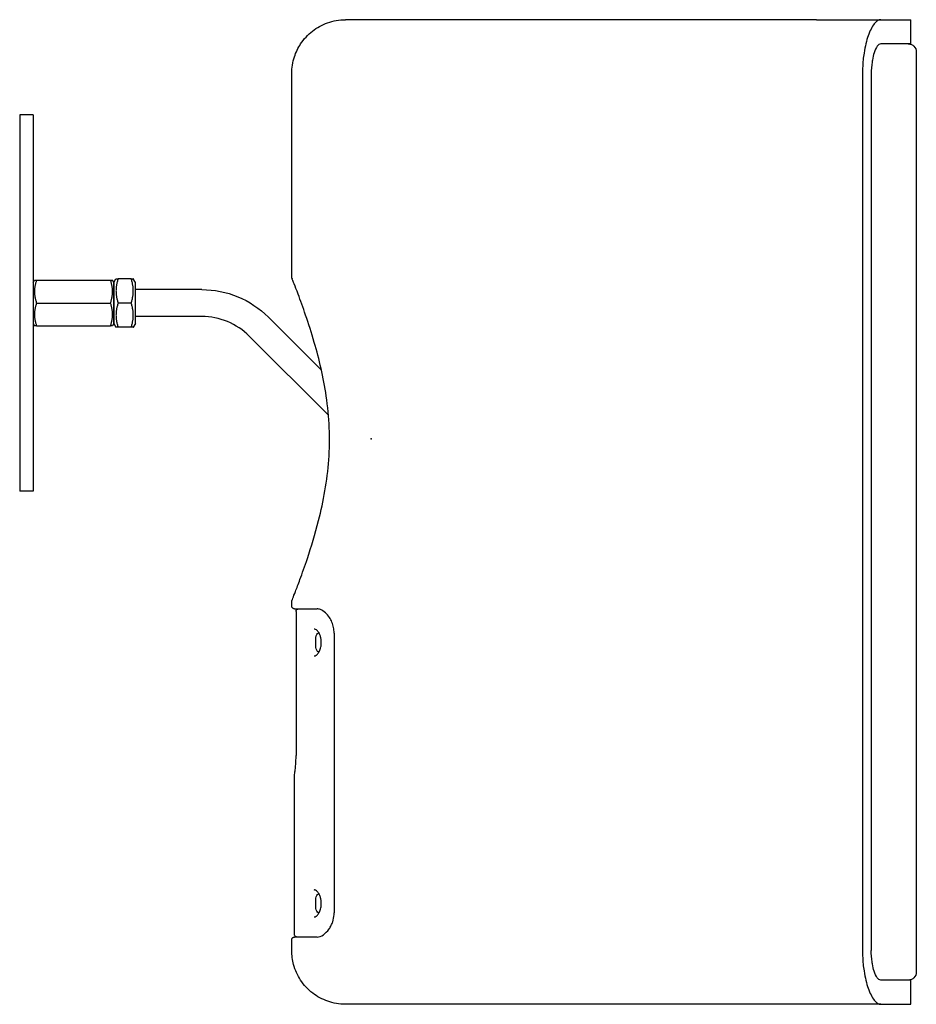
# Model space of a CAD drawing. Extents: x 744 to 2048, y 1140 to 2782.
# Tile 8 of 8: x 1664 to 1998, y 2249 to 2615. Entities that reach past the tile are written whole.
import ezdxf

# ---------------------------------------------------------------- set-up
doc = ezdxf.new("R2010")
doc.units = 0
doc.layers.add('KF_SONA_6_FRONT', color=7, linetype='CONTINUOUS')
doc.layers.add('KF_SONA_6_SIDE_1', color=7, linetype='CONTINUOUS')

# ---------------------------------------------------------------- blocks, each defined once
blk = doc.blocks.new('KF_SONA_6_SIDE_1')
at = {"layer": 'KF_SONA_6_SIDE_1', "ltscale": 1.31579}
for p, q in [((165.49, 155.85), (189.36, 155.85)), ((189.36, 155.85), (200.59, 155.85)), ((200.59, 146.85), (200.59, 155.85)), ((200.59, 146.85), (189.36, 146.85)), ((202.59, 143.85), (202.59, -184.51)), ((-29.51, 60.12), (-29.51, 135.85)), ((182.59, 135.85), (182.59, -190.15)), ((185.85, 135.85), (185.85, -190.15)), ((-125.61, 120.53), (-130.61, 120.53)), ((-130.61, 120.53), (-130.61, -19.47)), ((-125.61, 120.53), (-125.61, -19.47)), ((-125.61, 58.18), (-125.11, 59.03)), ((-124.36, 59.03), (-96.86, 59.03)), ((-95.61, 58.18), (-96.1, 59.03)), ((-95.61, 58.18), (-94.83, 59.53)), ((-89.19, 59.53), (-94.02, 59.53)), ((-87.61, 58.18), (-88.38, 59.53)), ((-95.61, 58.18), (-95.61, 42.88)), ((-95.61, 42.88), (-95.61, 58.18)), ((-87.61, 42.88), (-87.61, 58.18)), ((-62.96, 55.53), (-87.61, 55.53)), ((-124.36, 50.53), (-96.86, 50.53)), ((-89.19, 50.53), (-94.02, 50.53)), ((-62.96, 45.53), (-87.61, 45.53)), ((-18.46, 25.53), (-38.21, 45.28)), ((-125.61, 42.88), (-125.11, 42.03)), ((-124.36, 42.03), (-96.86, 42.03)), ((-95.61, 42.88), (-96.1, 42.03)), ((-95.61, 42.88), (-94.83, 41.53)), ((-89.19, 41.53), (-94.02, 41.53)), ((-87.61, 42.88), (-88.38, 41.53)), ((-15.86, 8.79), (-45.28, 38.21)), ((-125.61, -19.47), (-130.61, -19.47)), ((-29.51, -62.15), (-29.51, -60.42)), ((-27.92, -64.15), (-27.92, -117.65)), ((-13.77, -72.15), (-13.77, -176.15)), ((-20.51, -77.55), (-20.51, -73.75)), ((-27.92, -117.65), (-27.92, -117.65)), ((-28.5, -184.15), (-28.51, -125.16)), ((-20.51, -174.55), (-20.51, -170.75)), ((-29.51, -190.15), (-29.51, -186.15)), ((202.59, -183.44), (202.59, -198.15)), ((200.59, -201.15), (189.36, -201.15)), ((200.59, -210.15), (200.59, -201.15)), ((189.36, -210.15), (165.49, -210.15)), ((189.36, -210.15), (200.59, -210.15))]:
    blk.add_line(p, q, dxfattribs=at)
at = {"layer": 'KF_SONA_6_SIDE_1', "ltscale": 1.31579, "extrusion": (0, 0, -1)}
for centre, radius, start, end in [((-199.59, 143.85), 3, 90, 180), ((62.96, 20.53), 35, 90, 135), ((26.92, -64.15), 1, 0, 90), ((18.61, -73.75), 1.9, 0, 63.8284), ((18.61, -73.75), 1.9, 71.726, 71.7359), ((18.61, -77.55), 1.9, 296.1528, 0), ((18.61, -170.75), 1.9, 0, 63.8391), ((18.61, -170.75), 1.9, 71.7443, 71.7493), ((18.61, -174.55), 1.9, 296.1545, 0), ((-199.59, -198.15), 3, 180, 270)]:
    blk.add_arc(centre, radius, start, end, dxfattribs=at)
at = {"layer": 'KF_SONA_6_SIDE_1', "ltscale": 1.31579}
blk.add_arc((-62.96, 20.53), 25, 45, 90, dxfattribs=at)
for points, knots in [([(-26.21, 146.85), (-25.02, 148.65), (-23.51, 150.28), (-20.14, 152.92), (-18.22, 153.97), (-15.16, 155.06), (-14.07, 155.35), (-11.82, 155.74), (-10.66, 155.85), (-9.51, 155.85)], [0, 0, 0, 0, 0.647884, 0.647884, 1.286108, 1.286108, 1.622927, 1.622927, 1.969681, 1.969681, 1.969681, 1.969681]), ([(165.49, 155.85), (151.66, 155.85), (123.98, 155.85), (89.16, 155.85), (53.8, 155.85), (27.7, 155.85), (9.05, 155.85), (-0.95, 155.85), (-6.99, 155.85), (-9.18, 155.85), (-9.51, 155.85), (-9.51, 155.85)], [-1.570796, -1.570796, -1.570796, -1.570796, -1.346397, -1.121997, -0.972398, -0.673198, -0.523599, -0.373999, -0.224399, -0.0748, 0.000165, 0.000165, 0.000165, 0.000165]), ([(189.36, 155.85), (188.99, 155.85), (188.59, 155.72), (187.77, 155.21), (187.36, 154.81), (186.54, 153.77), (186.14, 153.12), (185.38, 151.61), (185.02, 150.76), (184.4, 148.97), (184.1, 147.99), (183.58, 145.84), (183.35, 144.67), (183.03, 142.61), (182.92, 141.73), (182.83, 140.85)], [-3.095727, -3.095727, -3.095727, -3.095727, -2.698265, -2.698265, -2.300802, -2.300802, -1.90334, -1.90334, -1.505878, -1.505878, -1.129408, -1.129408, -0.752939, -0.752939, -0.490891, -0.490891, -0.490891, -0.490891]), ([(-29.51, 135.85), (-29.51, 137.95), (-29.16, 140.08), (-27.96, 143.75), (-27.18, 145.37), (-26.21, 146.85)], [0, 0, 0, 0, 0.630665, 0.630665, 1.160316, 1.160316, 1.160316, 1.160316]), ([(189.36, 146.85), (188.95, 146.85), (188.5, 146.57), (187.64, 145.42), (187.24, 144.56), (186.66, 142.79), (186.44, 141.87), (186.26, 140.85)], [-1.698134, -1.698134, -1.698134, -1.698134, -1.262836, -1.262836, -0.827537, -0.827537, -0.499179, -0.499179, -0.499179, -0.499179]), ([(182.83, 140.85), (182.79, 140.46), (182.76, 140.07), (182.64, 138.4), (182.59, 137.1), (182.59, 135.85)], [-6.651329, -6.651329, -6.651329, -6.651329, -6.536908, -6.536908, -6.1604385, -6.1604385, -6.1604385, -6.1604385]), ([(186.26, 140.85), (186.22, 140.58), (186.17, 140.31), (185.95, 138.69), (185.85, 137.23), (185.85, 135.85)], [-0.4991794, -0.4991794, -0.4991794, -0.4991794, -0.4137687, -0.4137687, 0, 0, 0, 0]), ([(-29.51, -60.42), (-29.51, -60.31), (-29.49, -60.2), (-29.45, -60.1), (-29.45, -60.09), (-29.45, -60.08), (-29.44, -60.08), (-29.44, -60.07), (-29.44, -60.07), (-29.44, -60.06), (-29.44, -60.06), (-29.44, -60.06), (-29.44, -60.06), (-29.44, -60.06), (-29.44, -60.05), (-29.44, -60.05), (-29.44, -60.05), (-29.43, -60.05), (-29.43, -60.05), (-29.43, -60.05), (-29.43, -60.05), (-29.43, -60.05), (-29.43, -60.05), (-29.42, -60.03), (-29.41, -60), (-29.34, -59.82), (-29.24, -59.56), (-28.86, -58.6), (-28.53, -57.74), (-27.65, -55.47), (-27.07, -53.94), (-25.59, -49.92), (-24.65, -47.27), (-22.25, -40.1), (-20.79, -35.31), (-17.72, -23.21), (-16.3, -15.52), (-15.18, 0.11), (-15.55, 8.25), (-17.69, 22.88), (-19.31, 29.64), (-22.15, 39.44), (-23.26, 42.86), (-25.32, 48.86), (-26.29, 51.53), (-27.7, 55.29), (-28.22, 56.63), (-28.87, 58.31), (-29.07, 58.83), (-29.28, 59.37), (-29.34, 59.51), (-29.4, 59.65), (-29.41, 59.69), (-29.43, 59.72), (-29.43, 59.73), (-29.43, 59.74), (-29.43, 59.74), (-29.43, 59.75), (-29.43, 59.75), (-29.44, 59.75), (-29.44, 59.75), (-29.44, 59.75), (-29.44, 59.75), (-29.44, 59.75), (-29.44, 59.75), (-29.44, 59.75), (-29.44, 59.75), (-29.44, 59.75), (-29.44, 59.75), (-29.44, 59.75), (-29.44, 59.76), (-29.44, 59.76), (-29.44, 59.76), (-29.44, 59.76), (-29.44, 59.77), (-29.45, 59.78), (-29.45, 59.78), (-29.46, 59.8), (-29.46, 59.82), (-29.48, 59.88), (-29.49, 59.93), (-29.5, 60.02), (-29.51, 60.07), (-29.51, 60.12)], [0, 0, 0, 0, 0.032274, 0.032274, 0.034197, 0.034197, 0.03564, 0.03564, 0.036565, 0.036565, 0.036967, 0.036967, 0.037369, 0.037369, 0.039014, 0.039014, 0.040607, 0.040607, 0.045386, 0.045386, 0.059719, 0.059719, 0.10272, 0.10272, 0.231799, 0.231799, 0.62095, 0.62095, 1.219256, 1.219256, 1.963227, 1.963227, 3.007454, 3.007454, 4.650419, 4.650419, 6.998346, 6.998346, 9.370701, 9.370701, 11.515578, 11.515578, 12.737602, 12.737602, 13.828639, 13.828639, 14.551913, 14.551913, 15.008709, 15.008709, 15.244187, 15.244187, 15.361318, 15.361318, 15.418894, 15.418894, 15.447098, 15.447098, 15.460912, 15.460912, 15.467736, 15.467736, 15.470296, 15.470296, 15.472218, 15.472218, 15.472683, 15.472683, 15.473084, 15.473084, 15.473486, 15.473486, 15.473888, 15.473888, 15.47552, 15.47552, 15.477113, 15.477113, 15.481893, 15.481893, 15.496263, 15.496263, 15.510443, 15.510443, 15.510443, 15.510443]), ([(-28.5, -63.15), (-28.54, -63.15), (-28.57, -63.15), (-28.65, -63.14), (-28.68, -63.14), (-28.82, -63.11), (-28.92, -63.07), (-29.1, -62.96), (-29.18, -62.89), (-29.32, -62.73), (-29.38, -62.64), (-29.47, -62.42), (-29.5, -62.29), (-29.5, -62.15)], [0, 0, 0, 0, 0.0108081, 0.0108081, 0.0214856, 0.0214856, 0.0531077, 0.0531077, 0.0847625, 0.0847625, 0.1164167, 0.1164167, 0.1562886, 0.1562886, 0.1562886, 0.1562886]), ([(-28.5, -63.15), (-28.5, -63.15), (-28.32, -63.15), (-27.09, -63.15), (-24.24, -63.15), (-21.59, -63.15), (-20.12, -63.15)], [2.945828, 2.945828, 2.945828, 2.945828, 3.364213, 4.205266, 5.046319, 5.887372, 5.887372, 5.887372, 5.887372]), ([(-13.77, -72.15), (-13.77, -71.45), (-13.84, -70.74), (-14.11, -69.4), (-14.31, -68.75), (-14.83, -67.47), (-15.17, -66.86), (-15.98, -65.63), (-16.48, -65.06), (-17.61, -64.05), (-18.24, -63.66), (-19.29, -63.24), (-19.73, -63.15), (-20.12, -63.15)], [0, 0, 0, 0, 0.210284, 0.210284, 0.424904, 0.424904, 0.669788, 0.669788, 0.978475, 0.978475, 1.349863, 1.349863, 1.639682, 1.639682, 1.639682, 1.639682]), ([(-21.12, -80.65), (-20.96, -80.65), (-20.74, -80.59), (-20.32, -80.31), (-20.15, -80.17), (-19.73, -79.72), (-19.46, -79.33), (-19.01, -78.43), (-18.82, -77.9), (-18.6, -76.86), (-18.53, -76.35), (-18.51, -75.39), (-18.53, -74.92), (-18.66, -74.08), (-18.76, -73.69), (-19, -72.93), (-19.16, -72.56), (-19.53, -71.87), (-19.75, -71.57), (-20.21, -71.07), (-20.45, -70.89), (-20.84, -70.69), (-20.99, -70.65), (-21.12, -70.65)], [0, 0, 0, 0, 0.228667, 0.228667, 0.356351, 0.356351, 0.55743, 0.55743, 0.744286, 0.744286, 0.896861, 0.896861, 1.033905, 1.033905, 1.161458, 1.161458, 1.305175, 1.305175, 1.472291, 1.472291, 1.658256, 1.658256, 1.83315, 1.83315, 1.83315, 1.83315]), ([(-28.51, -125.16), (-28.51, -125.14), (-28.5, -125.11), (-28.5, -125.08), (-28.5, -125.07), (-28.5, -125.05), (-28.5, -125.05), (-28.5, -125.04), (-28.5, -125.03), (-28.5, -125.03), (-28.5, -125.03), (-28.5, -125.02), (-28.5, -125.02), (-28.5, -125.02), (-28.49, -125.01), (-28.49, -125.01), (-28.49, -125), (-28.49, -124.98), (-28.49, -124.96), (-28.46, -124.81), (-28.43, -124.59), (-28.34, -123.94), (-28.28, -123.48), (-28.15, -122.37), (-28.09, -121.7), (-27.98, -120.28), (-27.95, -119.51), (-27.92, -118.38), (-27.91, -118.02), (-27.91, -117.65)], [0, 0, 0, 0, 0.006075, 0.006075, 0.009791, 0.009791, 0.011925, 0.011925, 0.013728, 0.013728, 0.015578, 0.015578, 0.018861, 0.018861, 0.026843, 0.026843, 0.050762, 0.050762, 0.12259, 0.12259, 0.340204, 0.340204, 0.579854, 0.579854, 0.827641, 0.827641, 1.061933, 1.061933, 1.17121, 1.17121, 1.17121, 1.17121]), ([(-21.12, -177.65), (-20.96, -177.65), (-20.74, -177.6), (-20.32, -177.31), (-20.15, -177.17), (-19.73, -176.72), (-19.46, -176.33), (-19.01, -175.43), (-18.82, -174.9), (-18.6, -173.86), (-18.53, -173.35), (-18.51, -172.39), (-18.53, -171.92), (-18.66, -171.08), (-18.76, -170.69), (-19, -169.93), (-19.16, -169.56), (-19.53, -168.87), (-19.75, -168.57), (-20.21, -168.07), (-20.45, -167.89), (-20.84, -167.69), (-20.99, -167.65), (-21.12, -167.65)], [0, 0, 0, 0, 0.228565, 0.228565, 0.356334, 0.356334, 0.55749, 0.55749, 0.744279, 0.744279, 0.896935, 0.896935, 1.033922, 1.033922, 1.161373, 1.161373, 1.305544, 1.305544, 1.471895, 1.471895, 1.658784, 1.658784, 1.833268, 1.833268, 1.833268, 1.833268]), ([(-20.12, -185.15), (-19.42, -185.15), (-18.59, -184.88), (-17.02, -183.81), (-16.28, -183.08), (-15.34, -181.73), (-15.07, -181.27), (-14.63, -180.36), (-14.45, -179.91), (-14.03, -178.63), (-13.85, -177.72), (-13.78, -176.59), (-13.77, -176.37), (-13.77, -176.15)], [0, 0, 0, 0, 0.508684, 0.508684, 0.944655, 0.944655, 1.136235, 1.136235, 1.295833, 1.295833, 1.572102, 1.572102, 1.637111, 1.637111, 1.637111, 1.637111]), ([(-29.5, -186.15), (-29.5, -186.05), (-29.49, -185.94), (-29.42, -185.74), (-29.37, -185.65), (-29.25, -185.48), (-29.17, -185.4), (-29, -185.28), (-28.9, -185.23), (-28.75, -185.18), (-28.7, -185.17), (-28.6, -185.16), (-28.55, -185.15), (-28.5, -185.15)], [0, 0, 0, 0, 0.0312343, 0.0312343, 0.0630787, 0.0630787, 0.0949372, 0.0949372, 0.1262406, 0.1262406, 0.141148, 0.141148, 0.1564077, 0.1564077, 0.1564077, 0.1564077]), ([(-27.5, -185.15), (-27.54, -185.15), (-27.57, -185.15), (-27.65, -185.14), (-27.68, -185.14), (-27.78, -185.11), (-27.85, -185.09), (-28.01, -185.02), (-28.1, -184.96), (-28.25, -184.82), (-28.32, -184.74), (-28.42, -184.55), (-28.46, -184.45), (-28.5, -184.28), (-28.5, -184.22), (-28.5, -184.15)], [0, 0, 0, 0, 0.0107801, 0.0107801, 0.0214305, 0.0214305, 0.0419104, 0.0419104, 0.0735436, 0.0735436, 0.1052169, 0.1052169, 0.1368526, 0.1368526, 0.1564824, 0.1564824, 0.1564824, 0.1564824]), ([(-20.12, -185.15), (-21.59, -185.15), (-24.24, -185.15), (-27.07, -185.15), (-28.32, -185.15), (-28.5, -185.15), (-28.5, -185.15)], [0, 0, 0, 0, 0.841053, 1.682106, 2.52316, 2.944782, 2.944782, 2.944782, 2.944782]), ([(-26.21, -201.15), (-27.37, -199.4), (-28.25, -197.43), (-29.26, -193.7), (-29.51, -191.92), (-29.51, -190.15)], [0, 0, 0, 0, 0.630817, 0.630817, 1.160315, 1.160315, 1.160315, 1.160315]), ([(182.59, -190.15), (182.59, -191.41), (182.64, -192.7), (182.76, -194.38), (182.79, -194.77), (182.83, -195.15)], [0, 0, 0, 0, 0.3764695, 0.3764695, 0.4908905, 0.4908905, 0.4908905, 0.4908905]), ([(186.26, -195.15), (186.22, -194.89), (186.17, -194.62), (185.95, -193), (185.85, -191.53), (185.85, -190.15)], [2.8877425, 2.8877425, 2.8877425, 2.8877425, 2.9731532, 2.9731532, 3.3869219, 3.3869219, 3.3869219, 3.3869219]), ([(182.83, -195.15), (182.92, -196.04), (183.03, -196.91), (183.35, -198.98), (183.58, -200.14), (184.1, -202.29), (184.4, -203.28), (185.02, -205.06), (185.38, -205.92), (186.14, -207.43), (186.54, -208.08), (187.36, -209.12), (187.77, -209.51), (188.59, -210.03), (188.99, -210.15), (189.36, -210.15)], [-5.669548, -5.669548, -5.669548, -5.669548, -5.4075, -5.4075, -5.03103, -5.03103, -4.654561, -4.654561, -4.257098, -4.257098, -3.859636, -3.859636, -3.462174, -3.462174, -3.064712, -3.064712, -3.064712, -3.064712]), ([(189.36, -201.15), (188.95, -201.15), (188.5, -200.87), (187.64, -199.73), (187.24, -198.87), (186.66, -197.1), (186.44, -196.17), (186.26, -195.15)], [1.688788, 1.688788, 1.688788, 1.688788, 2.124086, 2.124086, 2.559384, 2.559384, 2.887742, 2.887742, 2.887742, 2.887742]), ([(-9.51, -210.15), (-10.65, -210.15), (-11.8, -210.05), (-14.03, -209.66), (-15.11, -209.38), (-18.15, -208.31), (-20.06, -207.27), (-23.47, -204.64), (-25, -202.98), (-26.2, -201.15)], [0, 0, 0, 0, 0.343524, 0.343524, 0.677307, 0.677307, 1.311775, 1.311775, 1.969448, 1.969448, 1.969448, 1.969448]), ([(165.49, -210.15), (151.66, -210.15), (123.98, -210.15), (89.16, -210.15), (53.8, -210.15), (27.7, -210.15), (9.05, -210.15), (-0.95, -210.15), (-6.99, -210.15), (-9.18, -210.15), (-9.51, -210.15), (-9.51, -210.15)], [-1.570796, -1.570796, -1.570796, -1.570796, -1.346397, -1.121997, -0.972398, -0.673198, -0.523599, -0.373999, -0.224399, -0.0748, 0.000165, 0.000165, 0.000165, 0.000165])]:
    blk.add_open_spline(points, degree=3, knots=knots, dxfattribs=at)
for points, weights in [([(-125.11, 59.03), (-125.11, 59.03), (-124.36, 59.03)], [1.07735026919, 1.07735026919, 1]), ([(-124.36, 59.03), (-125.77, 54.78), (-124.36, 50.53)], [1, 1.15470053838, 1]), ([(-96.86, 59.03), (-96.1, 59.03), (-96.1, 59.03)], [1, 1.07735026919, 1.07735026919]), ([(-96.86, 50.53), (-95.44, 54.78), (-96.86, 59.03)], [1, 1.15470053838, 1]), ([(-94.83, 59.53), (-94.83, 59.53), (-94.02, 59.53)], [1.07735026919, 1.07735026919, 1]), ([(-94.02, 59.53), (-95.52, 55.03), (-94.02, 50.53)], [1, 1.15470053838, 1]), ([(-89.19, 50.53), (-87.69, 55.03), (-89.19, 59.53)], [1, 1.15470053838, 1]), ([(-89.19, 59.53), (-88.38, 59.53), (-88.38, 59.53)], [1, 1.07735026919, 1.07735026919]), ([(-124.36, 50.53), (-125.77, 46.28), (-124.36, 42.03)], [1, 1.15470053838, 1]), ([(-96.86, 42.03), (-95.44, 46.28), (-96.86, 50.53)], [1, 1.15470053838, 1]), ([(-94.02, 50.53), (-95.52, 46.03), (-94.02, 41.53)], [1, 1.15470053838, 1]), ([(-89.19, 41.53), (-87.69, 46.03), (-89.19, 50.53)], [1, 1.15470053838, 1]), ([(-124.36, 42.03), (-125.11, 42.03), (-125.11, 42.03)], [1, 1.07735026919, 1.07735026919]), ([(-96.1, 42.03), (-96.1, 42.03), (-96.86, 42.03)], [1.07735026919, 1.07735026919, 1]), ([(-94.02, 41.53), (-94.83, 41.53), (-94.83, 41.53)], [1, 1.07735026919, 1.07735026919]), ([(-88.38, 41.53), (-88.38, 41.53), (-89.19, 41.53)], [1.07735026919, 1.07735026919, 1])]:
    blk.add_rational_spline(points, weights, degree=2, dxfattribs=at)
for points in [[(-29.37, 59.62), (-29.37, 59.62), (-29.37, 59.62), (-29.37, 59.62)], [(-29.37, 59.62), (-29.27, 59.35), (-29.35, 59.58), (-29.37, 59.62)], [(-29.51, -60.42), (-29.51, -60.42), (-29.51, -60.42), (-29.51, -60.42)], [(-29.37, -59.92), (-29.37, -59.92), (-29.37, -59.92), (-29.37, -59.92)], [(-28.51, -125.16), (-28.51, -125.16), (-28.51, -125.16), (-28.51, -125.16)], [(-21.08, -167.65), (-21.1, -167.65), (-21.11, -167.65), (-21.12, -167.65)], [(-21.12, -177.65), (-21.12, -177.65), (-21.12, -177.65), (-21.12, -177.65)]]:
    blk.add_open_spline(points, degree=3, dxfattribs=at)
at = {"layer": 'KF_SONA_6_SIDE_1'}
blk.add_point((0, 0), dxfattribs=at)

msp = doc.modelspace()

# ---------------------------------------------------------------- block references
at = {"layer": 'KF_SONA_6_FRONT'}
msp.add_blockref('KF_SONA_6_SIDE_1', (1795.05, 2458.72), dxfattribs=at)

doc.saveas('drawing.dxf')
